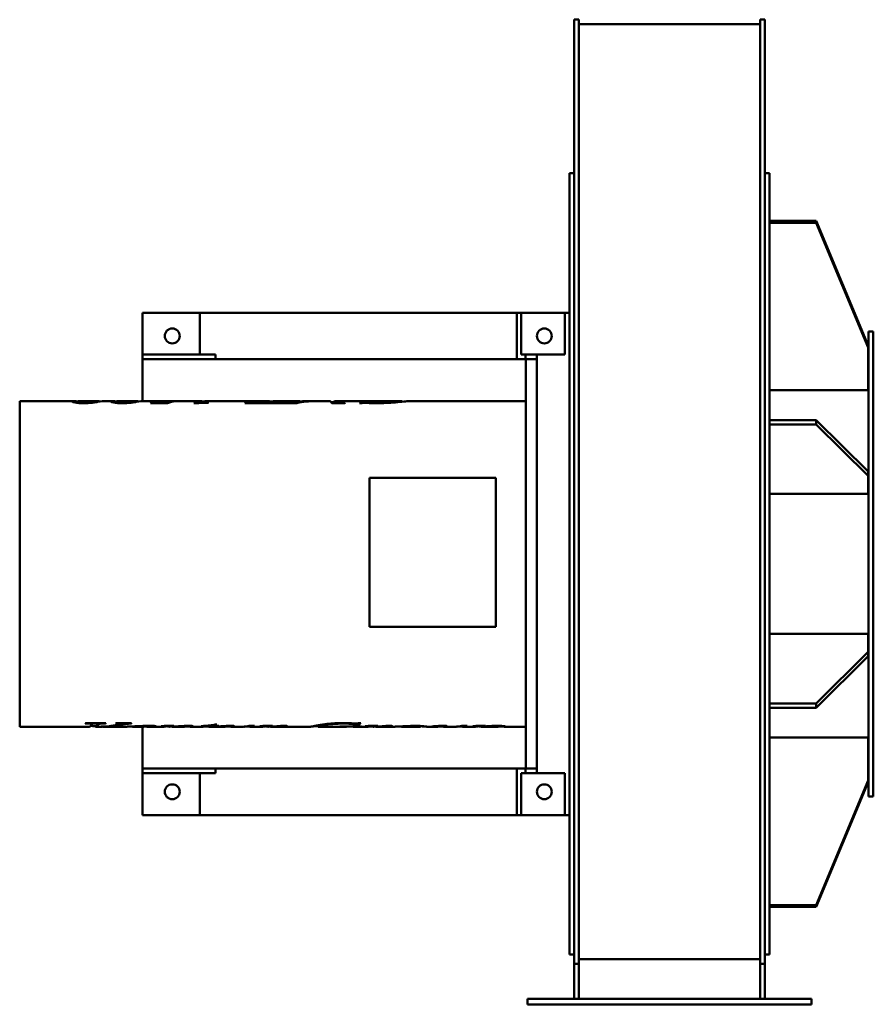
# Model space of a CAD drawing. Header units: millimetres. Extents: x 591 to 1509, y 213 to 1272.
import ezdxf

# ---------------------------------------------------------------- set-up
doc = ezdxf.new("R2010")
doc.units = ezdxf.units.MM
doc.header["$LTSCALE"] = 5
doc.layers.add('Widoczne (ISO)', color=7, linetype='Continuous', lineweight=50)

msp = doc.modelspace()

# ---------------------------------------------------------------- linework, layer by layer
at = {"layer": 'Widoczne (ISO)'}
for p, q in [((1187.2, 1271.8), (1187.2, 1209.7)), ((1187.2, 1271.8), (1192.2, 1271.8)), ((1192.2, 1209.7), (1192.2, 1271.8)), ((1387.2, 1271.8), (1387.2, 1209.7)), ((1387.2, 1271.8), (1392.2, 1271.8)), ((1392.2, 1209.7), (1392.2, 1271.8)), ((1192.2, 1266.8), (1387.2, 1266.8)), ((1187.2, 1209.7), (1187.2, 258.6)), ((1192.2, 258.6), (1192.2, 1209.7)), ((1387.2, 1209.7), (1387.2, 258.6)), ((1392.2, 258.6), (1392.2, 1209.7)), ((1182.2, 266.7), (1182.2, 1106.8)), ((1187.2, 1106.8), (1182.2, 1106.8)), ((1397.2, 1106.8), (1392.2, 1106.8)), ((1397.2, 266.7), (1397.2, 1106.8)), ((1447.2, 1055.4), (1397.2, 1055.4)), ((1397.2, 1053.5), (1447.2, 1053.5)), ((1503.2, 921.4), (1447.2, 1055.4)), ((1447.2, 1055.4), (1447.2, 1053.5)), ((1447.2, 1053.5), (1503.2, 919.5)), ((784.8, 956.7), (723.2, 956.7)), ((723.2, 956.7), (723.2, 911.7)), ((1125.7, 956.7), (784.8, 956.7)), ((784.8, 911.7), (784.8, 956.7)), ((1125.7, 916.7), (1125.7, 956.7)), ((1125.7, 956.7), (1130.4, 956.7)), ((1130.4, 916.7), (1130.4, 956.7)), ((1177.2, 956.7), (1130.4, 956.7)), ((1177.2, 911.7), (1177.2, 956.7)), ((1177.2, 956.7), (1182.2, 956.7)), ((1503.7, 936.7), (1503.7, 436.7)), ((1503.7, 936.7), (1508.7, 936.7)), ((1508.7, 936.7), (1508.7, 436.7)), ((1503.2, 921.4), (1503.2, 919.5)), ((801.6, 911.7), (723.2, 911.7)), ((723.2, 906.7), (723.2, 911.7)), ((801.6, 911.7), (801.6, 906.7)), ((1125.7, 916.7), (1125.7, 906.7)), ((1130.4, 916.7), (1130.4, 911.7)), ((1135, 911.7), (1130.4, 911.7)), ((1135, 911.7), (1135, 906.7)), ((1135, 911.7), (1135, 911.7)), ((1147.2, 911.7), (1135, 911.7)), ((1147.2, 911.7), (1147.2, 906.7)), ((1177.2, 911.7), (1147.2, 911.7)), ((1503.2, 919.5), (1503.2, 873.3)), ((980.2, 906.7), (723.2, 906.7)), ((723.2, 906.7), (723.2, 861.7)), ((1125.7, 906.7), (980.2, 906.7)), ((1135, 906.7), (1125.7, 906.7)), ((1135, 906.7), (1135, 906.7)), ((1135, 906.7), (1147.2, 906.7)), ((1135.3, 906.7), (1135.3, 466.7)), ((1147.2, 906.7), (1147.2, 466.7)), ((1503.7, 889.7), (1503.2, 889.7)), ((1503.2, 873.3), (1397.2, 873.3)), ((591.3, 861.7), (591.3, 511.7)), ((591.3, 861.7), (648.5, 861.7)), ((648.5, 860.7), (653.4, 860.7)), ((653.4, 859.9), (653.4, 860.9)), ((656, 861.7), (674.8, 861.7)), ((682.4, 861.7), (690.1, 861.7)), ((690.1, 860.7), (695, 860.7)), ((695, 859.9), (695, 860.9)), ((697.5, 861.7), (716.4, 861.7)), ((723.9, 861.7), (737.5, 861.7)), ((750.1, 859.6), (731.7, 859.6)), ((733.6, 860.5), (750.2, 860.5)), ((733.6, 859.6), (733.6, 860.5)), ((743.1, 861.5), (743.1, 861.6)), ((744.8, 861.7), (786.7, 861.7)), ((750.2, 859.6), (750.2, 860.5)), ((753.2, 860.6), (753.2, 861.2)), ((780.4, 859.4), (778.4, 859.4)), ((786.7, 860.7), (787.6, 860.7)), ((787.4, 859.7), (787.4, 860.5)), ((793, 861.7), (858.6, 861.7)), ((793.5, 860), (793.5, 860.2)), ((875.4, 859.6), (833.2, 859.6)), ((837.7, 861.3), (839.2, 861.3)), ((837.7, 860.3), (837.7, 861.3)), ((837.7, 860.3), (838.4, 860.3)), ((838.4, 859.8), (838.4, 860.8)), ((847.2, 860.1), (851.7, 860.1)), ((851.7, 859.6), (851.7, 860.1)), ((858.6, 860.7), (860.3, 860.7)), ((858.7, 860.1), (861.9, 860.1)), ((858.7, 859.6), (858.7, 860.1)), ((865.7, 861.7), (890.8, 861.7)), ((876, 859.8), (876, 859.6)), ((889, 859.6), (876, 859.6)), ((877.8, 861.3), (879.3, 861.3)), ((877.8, 860.8), (877.8, 861.3)), ((881.1, 859.6), (881.1, 859.9)), ((886, 860), (886, 861)), ((890.8, 860.7), (893, 860.7)), ((893, 860.4), (893, 860.9)), ((898, 861.7), (905.6, 861.7)), ((909.1, 861.7), (923.6, 861.7)), ((925.8, 860.7), (930.5, 860.7)), ((940.8, 859.6), (926.9, 859.6)), ((930.5, 861.7), (937.6, 861.7)), ((932.6, 859.9), (932.6, 860.9)), ((934.1, 859.6), (934.1, 860.3)), ((940.7, 861.7), (956, 861.7)), ((978.8, 861.7), (955.9, 861.7)), ((957.9, 859.4), (956.4, 859.4)), ((960.5, 861.4), (962, 861.4)), ((960.5, 860.4), (960.5, 861.4)), ((960.5, 860.4), (961.6, 860.4)), ((961.6, 860), (961.6, 861)), ((978.8, 861.7), (1001.6, 861.7)), ((1002.2, 861), (1002.2, 861.6)), ((1009.8, 861.7), (1135.3, 861.7)), ((1447.2, 841.4), (1397.2, 841.4)), ((1397.2, 836.7), (1447.2, 836.7)), ((1503.2, 785.9), (1447.2, 841.4)), ((1447.2, 841.4), (1447.2, 836.7)), ((1447.2, 836.7), (1503.2, 781.3)), ((1503.2, 785.9), (1503.2, 781.3)), ((1103.1, 779.2), (967.3, 779.2)), ((967.3, 619.2), (967.3, 779.2)), ((1103.1, 619.2), (1103.1, 779.2)), ((1503.2, 781.3), (1503.2, 762.1)), ((1503.2, 762.1), (1397.2, 762.1)), ((1103.1, 619.2), (967.3, 619.2)), ((1397.2, 611.4), (1503.2, 611.4)), ((1503.2, 611.4), (1503.2, 592.2)), ((1503.2, 592.2), (1447.2, 536.8)), ((1447.2, 532.1), (1503.2, 587.6)), ((1503.2, 592.2), (1503.2, 587.6)), ((1447.2, 536.8), (1397.2, 536.8)), ((1397.2, 532.1), (1447.2, 532.1)), ((1447.2, 536.8), (1447.2, 532.1)), ((591.3, 511.7), (666, 511.7)), ((663.2, 515.1), (661.7, 515.1)), ((662.1, 515.4), (683.8, 515.4)), ((667.8, 512.7), (673, 512.7)), ((668.8, 515.3), (668.8, 514.3)), ((672.3, 512.7), (672.3, 511.9)), ((673, 511.7), (677.3, 511.7)), ((676.4, 515.4), (676.4, 514.5)), ((680.5, 511.7), (706.3, 511.7)), ((683.4, 515.4), (683.4, 515.1)), ((694.9, 515.4), (711.4, 515.4)), ((698.8, 515.4), (698.8, 514.6)), ((707.8, 515.4), (707.8, 514.9)), ((711, 515.4), (711, 515.1)), ((711.3, 511.9), (711.3, 511.9)), ((711.5, 512), (711.5, 511.8)), ((711.8, 512), (711.8, 511.8)), ((712.4, 511.7), (720.9, 511.7)), ((723.2, 511.7), (723.2, 466.7)), ((727.8, 511.7), (746.1, 511.7)), ((732.1, 512.6), (732.1, 512.1)), ((743.5, 512.4), (743.5, 512.3)), ((749.1, 512.5), (749.1, 512.1)), ((751.9, 512.5), (751.9, 511.7)), ((752.1, 511.7), (752.5, 511.7)), ((755.2, 511.7), (768, 511.7)), ((771.1, 512.6), (771.1, 512.1)), ((774.4, 511.7), (788.2, 511.7)), ((792.4, 512.3), (786.2, 512.3)), ((791.5, 512.1), (791.5, 512)), ((792.4, 512.7), (792.4, 512.3)), ((793.6, 512.7), (794.6, 512.7)), ((794.6, 511.7), (811.6, 511.7)), ((799.7, 513.3), (798.9, 513.3)), ((798.9, 513.3), (798.9, 512.3)), ((804.6, 512.3), (798.9, 512.3)), ((799.7, 513.5), (799.7, 512.5)), ((799.7, 512.5), (805.3, 512.5)), ((801.2, 513.9), (803, 513.9)), ((804.6, 512.5), (804.6, 512.3)), ((807.3, 512.1), (807.3, 511.9)), ((815.2, 512.6), (815.2, 512.1)), ((818.1, 511.7), (831.3, 511.7)), ((832.8, 511.8), (832.8, 511.7)), ((837.5, 512.5), (843.7, 512.5)), ((838.7, 511.7), (852.4, 511.7)), ((849.8, 512.4), (849.8, 512.3)), ((854.8, 512.5), (854.8, 512.3)), ((855.4, 512.5), (855.4, 512.2)), ((856.3, 512.5), (856.3, 512)), ((857.5, 512.5), (857.5, 511.8)), ((858.1, 511.7), (858.8, 511.7)), ((860.9, 511.7), (904.1, 511.7)), ((866.6, 512.1), (866.6, 511.9)), ((872.2, 512.5), (872.2, 512)), ((877.4, 512.6), (877.4, 512)), ((908.6, 512.7), (912.2, 512.7)), ((912.2, 512.8), (912.2, 511.8)), ((912.2, 511.7), (942.4, 511.7)), ((936.3, 511.9), (935.2, 511.9)), ((935.7, 512), (958.5, 512)), ((941.9, 512), (941.9, 511.8)), ((942.9, 512), (942.9, 511.8)), ((949.7, 511.7), (965.5, 511.7)), ((953.9, 512.9), (952.5, 512.9)), ((952.8, 514.4), (952.8, 513.4)), ((953.9, 513.8), (952.8, 513.8)), ((953.9, 513.8), (953.9, 512.9)), ((956.6, 515.6), (958, 515.6)), ((958.1, 512), (958.1, 511.9)), ((962.9, 512.4), (962.9, 512.3)), ((967.9, 512.5), (967.9, 512.3)), ((968.5, 512.5), (968.5, 512.2)), ((969.4, 512.5), (969.4, 512)), ((970.6, 512.5), (970.6, 511.8)), ((971.2, 511.7), (971.9, 511.7)), ((974, 511.7), (994.4, 511.7)), ((979.7, 512.1), (979.7, 511.9)), ((985.3, 512.5), (985.3, 512)), ((990.5, 512.6), (990.5, 512)), ((1001.5, 511.7), (1021.4, 511.7)), ((1022.4, 512.5), (1022.4, 511.9)), ((1028.5, 511.7), (1040.2, 511.7)), ((1035.9, 512.1), (1035.9, 511.9)), ((1043.8, 512.6), (1043.8, 512.1)), ((1046.7, 511.7), (1059.9, 511.7)), ((1061.3, 511.8), (1061.3, 511.7)), ((1066.1, 512.5), (1072.3, 512.5)), ((1067.3, 511.7), (1080.9, 511.7)), ((1078.2, 512.4), (1078.2, 512.3)), ((1084, 512.5), (1084, 512.1)), ((1087.2, 511.7), (1105.3, 511.7)), ((1089.3, 512.6), (1089.3, 511.9)), ((1106.4, 512.6), (1106.4, 511.9)), ((1111.9, 511.7), (1135.3, 511.7)), ((1397.2, 500.2), (1503.2, 500.2)), ((1503.2, 500.2), (1503.2, 454)), ((1503.7, 483.7), (1503.2, 483.7)), ((980.2, 466.7), (723.2, 466.7)), ((723.2, 466.7), (723.2, 461.7)), ((801.6, 461.7), (801.6, 466.7)), ((1125.7, 466.7), (980.2, 466.7)), ((1135, 466.7), (1125.7, 466.7)), ((1125.7, 456.7), (1125.7, 466.7)), ((1135, 466.7), (1135, 466.7)), ((1135, 466.7), (1135, 461.7)), ((1147.2, 466.7), (1135, 466.7)), ((1147.2, 466.7), (1147.2, 461.7)), ((801.6, 461.7), (723.2, 461.7)), ((723.2, 416.7), (723.2, 461.7)), ((784.8, 416.7), (784.8, 461.7)), ((1125.7, 456.7), (1125.7, 416.7)), ((1130.4, 461.7), (1130.4, 456.7)), ((1135, 461.7), (1130.4, 461.7)), ((1130.4, 416.7), (1130.4, 456.7)), ((1135, 461.7), (1135, 461.7)), ((1135, 461.7), (1147.2, 461.7)), ((1147.2, 461.7), (1177.2, 461.7)), ((1177.2, 416.7), (1177.2, 461.7)), ((1503.2, 454), (1447.2, 320)), ((1447.2, 318.1), (1503.2, 452.1)), ((1503.2, 454), (1503.2, 452.1)), ((1503.7, 436.7), (1508.7, 436.7)), ((784.8, 416.7), (723.2, 416.7)), ((784.8, 416.7), (1125.7, 416.7)), ((1125.7, 416.7), (1130.4, 416.7)), ((1177.2, 416.7), (1130.4, 416.7)), ((1182.2, 416.7), (1177.2, 416.7)), ((1447.2, 320), (1397.2, 320)), ((1397.2, 318.1), (1447.2, 318.1)), ((1447.2, 320), (1447.2, 318.1)), ((1187.2, 266.7), (1182.2, 266.7)), ((1397.2, 266.7), (1392.2, 266.7)), ((1187.2, 258.6), (1187.2, 256.7)), ((1187.2, 256.7), (1187.2, 246.8)), ((1187.2, 256.7), (1192.2, 256.7)), ((1192.2, 261.7), (1387.2, 261.7)), ((1192.2, 256.7), (1192.2, 258.6)), ((1192.2, 246.8), (1192.2, 256.7)), ((1387.2, 258.6), (1387.2, 256.7)), ((1387.2, 256.7), (1387.2, 246.8)), ((1387.2, 256.7), (1392.2, 256.7)), ((1392.2, 256.7), (1392.2, 258.6)), ((1392.2, 246.8), (1392.2, 256.7)), ((1187.2, 219.2), (1187.2, 246.8)), ((1192.2, 219.2), (1192.2, 246.8)), ((1387.2, 219.2), (1387.2, 246.8)), ((1392.2, 219.2), (1392.2, 246.8)), ((1137.2, 219.2), (1142.2, 219.2)), ((1137.2, 219.2), (1137.2, 213.2)), ((1142.2, 213.2), (1137.2, 213.2)), ((1437.2, 219.2), (1142.2, 219.2)), ((1437.2, 213.2), (1142.2, 213.2)), ((1437.2, 219.2), (1442.2, 219.2)), ((1442.2, 213.2), (1437.2, 213.2)), ((1442.2, 213.2), (1442.2, 219.2))]:
    msp.add_line(p, q, dxfattribs=at)
for centre in [(755.2, 931.8), (1155.2, 931.8), (755.2, 441.7), (1155.2, 441.7)]:
    msp.add_circle(centre, 8, dxfattribs=at)
for points, knots in [([(647.4, 861.4), (647.4, 861.8), (648.3, 861.8), (650, 861.7), (651, 861.6), (652.2, 861.4), (653.6, 861.2)], [0, 0, 0, 0, 1, 1, 1, 1.551401, 1.551401, 1.551401, 1.551401]), ([(659.7, 859.4), (656.2, 859.4), (653.3, 859.7), (650.9, 860.1), (648.6, 860.5), (647.4, 861.1), (647.4, 861.4)], [0, 0, 0, 0, 1, 1, 1, 2, 2, 2, 2]), ([(653.4, 860.9), (653.4, 860.5), (654.1, 860.3), (655.3, 860.1), (656.5, 859.9), (658, 859.7), (659.6, 859.7)], [0, 0, 0, 0, 1, 1, 1, 2, 2, 2, 2]), ([(659.6, 859.7), (661.2, 859.7), (662.7, 859.8), (664.4, 860), (666, 860.2), (667.6, 860.5), (669.4, 860.9), (671.1, 861.3), (672.7, 861.7), (674.3, 861.7)], [0, 0, 0, 0, 1, 1, 1, 2, 2, 2, 3, 3, 3, 3]), ([(688.9, 861.4), (688.9, 861.8), (689.8, 861.8), (691.6, 861.7), (692.5, 861.6), (693.7, 861.4), (695.1, 861.2)], [0, 0, 0, 0, 1, 1, 1, 1.551401, 1.551401, 1.551401, 1.551401]), ([(701.3, 859.4), (697.8, 859.4), (694.9, 859.7), (692.5, 860.1), (690.1, 860.5), (688.9, 861.1), (688.9, 861.4)], [0, 0, 0, 0, 1, 1, 1, 2, 2, 2, 2]), ([(695, 860.9), (695, 860.5), (695.6, 860.3), (696.8, 860.1), (698.1, 859.9), (699.5, 859.7), (701.2, 859.7)], [0, 0, 0, 0, 1, 1, 1, 2, 2, 2, 2]), ([(701.2, 859.7), (702.7, 859.7), (704.3, 859.8), (705.9, 860), (707.5, 860.2), (709.2, 860.5), (710.9, 860.9), (712.7, 861.3), (714.3, 861.7), (715.9, 861.7)], [0, 0, 0, 0, 1, 1, 1, 2, 2, 2, 3, 3, 3, 3]), ([(743.1, 861.6), (743.1, 861.7), (743.8, 861.8), (745.2, 861.7), (746.5, 861.7), (748.3, 861.7), (750.4, 861.7), (752.5, 861.6), (755.3, 861.6), (758.8, 861.6)], [0, 0, 0, 0, 1, 1, 1, 2, 2, 2, 3, 3, 3, 3]), ([(787.4, 860.5), (787.4, 860.4), (787.6, 860.3), (788.2, 860.2), (788.7, 860.2), (789.4, 860.1), (790.3, 860.1)], [0, 0, 0, 0, 1, 1, 1, 2, 2, 2, 2]), ([(861.9, 860.1), (865.2, 860.1), (867.8, 860.1), (869.9, 860.2), (871.9, 860.3), (873.5, 860.5), (874.8, 860.7), (876, 860.8), (877, 861.1), (877.8, 861.3)], [0, 0, 0, 0, 1, 1, 1, 2, 2, 2, 3, 3, 3, 3]), ([(874.1, 859.6), (874.4, 859.6), (874.6, 859.6), (874.8, 859.7), (875.2, 859.7), (875.5, 859.8), (875.9, 859.8)], [1.8412998, 1.8412998, 1.8412998, 1.8412998, 2, 2, 2, 2.3100934, 2.3100934, 2.3100934, 2.3100934]), ([(881.1, 859.9), (882, 860), (882.8, 860.1), (883.6, 860.2), (884.3, 860.4), (885.2, 860.7), (886, 861)], [0, 0, 0, 0, 1, 1, 1, 2, 2, 2, 2]), ([(934.1, 860.3), (935, 860.1), (935.9, 860), (936.7, 860), (937.5, 859.9), (939, 859.9), (941.2, 859.8)], [0, 0, 0, 0, 1, 1, 1, 2, 2, 2, 2]), ([(961.4, 859.8), (960.8, 859.8), (960.2, 859.8), (959.7, 859.7), (959.2, 859.7), (958.6, 859.6), (957.9, 859.4)], [0, 0, 0, 0, 1, 1, 1, 2, 2, 2, 2]), ([(961.6, 861), (961.6, 860.8), (962.8, 860.5), (965.2, 860.2), (967.5, 860), (970.8, 859.8), (974.9, 859.8)], [0, 0, 0, 0, 1, 1, 1, 2, 2, 2, 2]), ([(1009.8, 861.7), (1009.3, 861.7), (1008.5, 861.7), (1007.4, 861.6), (1005.4, 861.4), (1002.9, 861.1), (999.9, 860.8), (996.9, 860.5), (993.7, 860.2), (990.2, 859.9)], [0.443876, 0.443876, 0.443876, 0.443876, 1, 1, 1, 2, 2, 2, 3, 3, 3, 3]), ([(668.8, 514.3), (668.8, 514.5), (668.3, 514.7), (667.4, 514.9), (666.5, 515), (665.1, 515.1), (663.2, 515.1)], [0, 0, 0, 0, 1, 1, 1, 2, 2, 2, 2]), ([(683.4, 515.1), (681, 515.1), (679.4, 515), (678.5, 515), (677.7, 514.9), (677, 514.7), (676.4, 514.5)], [0, 0, 0, 0, 1, 1, 1, 2, 2, 2, 2]), ([(698.8, 514.6), (698.8, 514.7), (698.5, 514.8), (697.9, 514.9), (697.3, 515), (696.1, 515.1), (694.4, 515.1)], [0, 0, 0, 0, 1, 1, 1, 2, 2, 2, 2]), ([(707.8, 514.9), (706.3, 514.8), (704.9, 514.6), (703.4, 514.4), (701.9, 514.1), (699.6, 513.6), (696.4, 513.1)], [0, 0, 0, 0, 1, 1, 1, 2, 2, 2, 2]), ([(703.6, 515.4), (703.6, 515.4), (703.5, 515.4), (703.4, 515.3), (702.3, 515.2), (700.8, 514.9), (698.8, 514.5)], [0.9463918, 0.9463918, 0.9463918, 0.9463918, 1, 1, 1, 1.7297702, 1.7297702, 1.7297702, 1.7297702]), ([(706.3, 511.7), (706.9, 511.7), (707.6, 511.8), (708.4, 511.8), (710.9, 511.9), (714, 512.1), (717.8, 512.3), (721.5, 512.5), (725.4, 512.6), (729.4, 512.6)], [0.670473, 0.670473, 0.670473, 0.670473, 1, 1, 1, 2, 2, 2, 3, 3, 3, 3]), ([(727.8, 512.4), (725, 512.4), (722, 512.3), (718.8, 512.1), (715.6, 511.9), (713.3, 511.7), (711.8, 511.8)], [0, 0, 0, 0, 1, 1, 1, 2, 2, 2, 2]), ([(721.8, 511.7), (725.2, 511.7), (727.8, 511.8), (729.5, 511.8), (731.2, 511.9), (732.1, 512), (732.1, 512.1)], [0, 0, 0, 0, 1, 1, 1, 2, 2, 2, 2]), ([(732.1, 512.1), (732.1, 512.2), (731.7, 512.3), (731, 512.3), (730.2, 512.4), (729.2, 512.4), (727.8, 512.4)], [0, 0, 0, 0, 1, 1, 1, 2, 2, 2, 2]), ([(729.4, 512.6), (732.2, 512.6), (734.4, 512.6), (735.7, 512.5), (737.1, 512.3), (737.8, 512.2), (737.8, 512.1)], [0, 0, 0, 0, 1, 1, 1, 2, 2, 2, 2]), ([(749.1, 512.1), (749.1, 512.2), (748.9, 512.2), (748.4, 512.2), (747.9, 512.3), (747.4, 512.3), (746.7, 512.3)], [0, 0, 0, 0, 1, 1, 1, 2, 2, 2, 2]), ([(752.5, 511.7), (757.6, 511.7), (761.5, 512.1), (764.3, 512.3), (767.2, 512.5), (769.9, 512.6), (772.6, 512.6)], [0.037632, 0.037632, 0.037632, 0.037632, 1, 1, 1, 2, 2, 2, 2]), ([(766.2, 512.1), (764, 512.1), (761.8, 511.9), (759.4, 511.8), (757.7, 511.8), (755.8, 511.7), (753.9, 511.8)], [0, 0, 0, 0, 1, 1, 1, 1.753854, 1.753854, 1.753854, 1.753854]), ([(771.1, 512.1), (771.1, 512.1), (770.9, 512.1), (770.5, 512.2), (770.1, 512.2), (769.7, 512.2), (769.1, 512.2)], [0, 0, 0, 0, 1, 1, 1, 2, 2, 2, 2]), ([(772.6, 512.6), (774, 512.6), (775.2, 512.6), (776.2, 512.5), (777.1, 512.4), (777.6, 512.3), (777.6, 512.2)], [0, 0, 0, 0, 1, 1, 1, 2, 2, 2, 2]), ([(786.6, 512.4), (789.6, 512.5), (792.1, 512.6), (794.2, 512.8), (796.2, 513), (798.6, 513.3), (801.2, 513.9)], [0, 0, 0, 0, 1, 1, 1, 2, 2, 2, 2]), ([(813.9, 512.2), (813.2, 512.2), (812.6, 512.2), (811.9, 512.2), (811.2, 512.2), (809.7, 512), (807.3, 511.9)], [0, 0, 0, 0, 1, 1, 1, 2, 2, 2, 2]), ([(815.2, 512.1), (815.2, 512.2), (815.1, 512.2), (814.8, 512.2), (814.6, 512.2), (814.3, 512.2), (813.9, 512.2)], [0, 0, 0, 0, 1, 1, 1, 2, 2, 2, 2]), ([(818.2, 512.6), (819.3, 512.6), (820.2, 512.6), (820.9, 512.5), (821.6, 512.4), (821.9, 512.4), (821.9, 512.3)], [0, 0, 0, 0, 1, 1, 1, 2, 2, 2, 2]), ([(831.3, 511.7), (831.3, 511.7), (831.4, 511.7), (831.5, 511.7), (833.1, 511.8), (834.8, 511.8), (836.6, 512.2)], [2.963983, 2.963983, 2.963983, 2.963983, 3, 3, 3, 4, 4, 4, 4]), ([(874.6, 511.9), (874, 511.9), (873.4, 511.9), (873, 511.9), (872.6, 512), (872.3, 512), (872.2, 512)], [0, 0, 0, 0, 1, 1, 1, 2, 2, 2, 2]), ([(875.9, 512.6), (876.8, 512.6), (877.5, 512.6), (878, 512.5), (878.5, 512.5), (878.8, 512.4), (878.8, 512.3)], [0, 0, 0, 0, 1, 1, 1, 2, 2, 2, 2]), ([(904, 511.8), (904, 511.8), (905, 512.1), (907, 512.4), (909, 512.8), (911.5, 513.3), (914.5, 513.8), (917.5, 514.2), (920.7, 514.6), (924.2, 514.9)], [0, 0, 0, 0, 1, 1, 1, 2, 2, 2, 3, 3, 3, 3]), ([(912.2, 512.4), (909.8, 512.3), (907.9, 512.1), (906.6, 512), (904.9, 511.8), (904, 511.7), (904, 511.8)], [1.235245, 1.235245, 1.235245, 1.235245, 2, 2, 2, 3, 3, 3, 3]), ([(952.8, 513.4), (952.8, 513.8), (951.6, 514.2), (949.3, 514.5), (946.9, 514.9), (943.6, 515.1), (939.5, 515.1)], [0, 0, 0, 0, 1, 1, 1, 2, 2, 2, 2]), ([(958.1, 511.9), (956, 511.9), (954.5, 511.9), (953.5, 511.9), (952.6, 511.8), (951.8, 511.8), (951.1, 511.8)], [0, 0, 0, 0, 1, 1, 1, 2, 2, 2, 2]), ([(953, 515.1), (953.7, 515.1), (954.2, 515.1), (954.7, 515.2), (955.2, 515.2), (955.8, 515.4), (956.6, 515.6)], [0, 0, 0, 0, 1, 1, 1, 2, 2, 2, 2]), ([(987.7, 511.9), (987.1, 511.9), (986.5, 511.9), (986.1, 511.9), (985.7, 512), (985.4, 512), (985.3, 512)], [0, 0, 0, 0, 1, 1, 1, 2, 2, 2, 2]), ([(989, 512.6), (989.9, 512.6), (990.6, 512.6), (991.1, 512.5), (991.6, 512.5), (991.9, 512.4), (991.9, 512.3)], [0, 0, 0, 0, 1, 1, 1, 2, 2, 2, 2]), ([(994.4, 511.7), (994.9, 511.7), (995.6, 511.8), (996.5, 511.8), (998.8, 511.9), (1001.8, 512.1), (1005.6, 512.3), (1009.5, 512.5), (1013.2, 512.6), (1016.7, 512.6)], [0.625205, 0.625205, 0.625205, 0.625205, 1, 1, 1, 2, 2, 2, 3, 3, 3, 3]), ([(1015.7, 512.4), (1011.8, 512.4), (1008.1, 512.1), (1004.7, 511.9), (1001.6, 511.7), (999.9, 511.7), (999.7, 512)], [0, 0, 0, 0, 1, 1, 1, 1.934074, 1.934074, 1.934074, 1.934074]), ([(1022.4, 511.9), (1022.4, 512), (1021.8, 512.2), (1020.5, 512.3), (1019.3, 512.4), (1017.7, 512.4), (1015.7, 512.4)], [0, 0, 0, 0, 1, 1, 1, 2, 2, 2, 2]), ([(1016.7, 512.6), (1020.3, 512.6), (1023.3, 512.5), (1025.6, 512.3), (1027.9, 512.1), (1029, 511.9), (1029, 511.8)], [0, 0, 0, 0, 1, 1, 1, 2, 2, 2, 2]), ([(1029, 511.8), (1029, 511.7), (1028, 511.7), (1025.8, 511.9), (1024.8, 512), (1023.7, 512.1), (1022.4, 512.2)], [0, 0, 0, 0, 1, 1, 1, 1.44928, 1.44928, 1.44928, 1.44928]), ([(1042.5, 512.2), (1041.8, 512.2), (1041.1, 512.2), (1040.5, 512.2), (1039.8, 512.2), (1038.3, 512), (1035.9, 511.9)], [0, 0, 0, 0, 1, 1, 1, 2, 2, 2, 2]), ([(1043.8, 512.1), (1043.8, 512.2), (1043.7, 512.2), (1043.4, 512.2), (1043.1, 512.2), (1042.8, 512.2), (1042.5, 512.2)], [0, 0, 0, 0, 1, 1, 1, 2, 2, 2, 2]), ([(1046.8, 512.6), (1047.9, 512.6), (1048.8, 512.6), (1049.5, 512.5), (1050.2, 512.4), (1050.5, 512.4), (1050.5, 512.3)], [0, 0, 0, 0, 1, 1, 1, 2, 2, 2, 2]), ([(1059.9, 511.7), (1059.9, 511.7), (1060, 511.7), (1060, 511.7), (1061.7, 511.8), (1063.4, 511.8), (1065.2, 512.2)], [2.963983, 2.963983, 2.963983, 2.963983, 3, 3, 3, 4, 4, 4, 4]), ([(1084, 512.1), (1084, 512.2), (1083.8, 512.2), (1083.4, 512.3), (1083, 512.3), (1082.3, 512.3), (1081.5, 512.3)], [0, 0, 0, 0, 1, 1, 1, 2, 2, 2, 2]), ([(1101.3, 512.3), (1098.4, 512.3), (1095.4, 512.1), (1092.5, 512), (1089.6, 511.8), (1087.5, 511.7), (1086.2, 511.8)], [0, 0, 0, 0, 1, 1, 1, 2, 2, 2, 2]), ([(1089.3, 511.9), (1092.3, 512.1), (1094.9, 512.3), (1097.2, 512.4), (1099.5, 512.5), (1101.9, 512.6), (1104.3, 512.6)], [0, 0, 0, 0, 1, 1, 1, 2, 2, 2, 2]), ([(1106.4, 511.9), (1106.4, 512), (1105.9, 512.1), (1104.9, 512.2), (1103.9, 512.3), (1102.7, 512.3), (1101.3, 512.3)], [0, 0, 0, 0, 1, 1, 1, 2, 2, 2, 2]), ([(1104.3, 512.6), (1106.7, 512.6), (1108.7, 512.5), (1110.5, 512.4), (1112.2, 512.2), (1113, 512), (1113, 511.9)], [0, 0, 0, 0, 1, 1, 1, 2, 2, 2, 2])]:
    msp.add_open_spline(points, degree=3, knots=knots, dxfattribs=at)
for points in [[(648.3, 860.7), (648.3, 860.7), (648.4, 860.7), (648.5, 860.7)], [(656, 861.8), (654.3, 861.8), (653.4, 861.3), (653.4, 860.9)], [(653.4, 859.9), (653.4, 859.8), (653.5, 859.8), (653.5, 859.7)], [(669.2, 860), (666.4, 859.6), (663.2, 859.4), (659.7, 859.4)], [(679.9, 861.6), (677.1, 861.2), (673.5, 860.5), (669.2, 860)], [(670.2, 860.1), (671.6, 860.4), (673, 860.7), (674.3, 860.7)], [(674.3, 861.7), (675.9, 861.8), (676.8, 861.6), (677.2, 861.2)], [(674.3, 860.7), (674.4, 860.7), (674.5, 860.7), (674.6, 860.7)], [(682.4, 861.7), (681.8, 861.7), (681, 861.7), (679.9, 861.6)], [(689.8, 860.7), (689.9, 860.7), (690, 860.7), (690.1, 860.7)], [(697.5, 861.8), (695.8, 861.8), (695, 861.3), (695, 860.9)], [(695, 859.9), (695, 859.8), (695, 859.8), (695.1, 859.7)], [(710.8, 860), (707.9, 859.6), (704.8, 859.4), (701.3, 859.4)], [(721.5, 861.6), (718.7, 861.2), (715.1, 860.5), (710.8, 860)], [(711.7, 860.1), (713.2, 860.4), (714.6, 860.7), (715.9, 860.7)], [(715.9, 861.7), (717.4, 861.8), (718.4, 861.6), (718.8, 861.2)], [(715.9, 860.7), (716, 860.7), (716.1, 860.7), (716.1, 860.7)], [(723.9, 861.7), (723.3, 861.7), (722.5, 861.7), (721.5, 861.6)], [(731.7, 859.6), (732.3, 859.9), (733, 860.3), (733.6, 860.5)], [(743, 861.5), (739.9, 861.6), (738.1, 861.8), (737.5, 861.7)], [(753.2, 861.2), (748.8, 861.2), (745.4, 861.3), (743, 861.5)], [(758.8, 861.6), (755.9, 861.3), (753, 860.6), (750.1, 859.6)], [(750.2, 860.5), (751.2, 860.8), (752.2, 861), (753.2, 861.2)], [(753.2, 860.6), (753.3, 860.6), (753.4, 860.6), (753.4, 860.6)], [(778.4, 859.4), (782.2, 861.6), (786, 862.2), (789.8, 861.4)], [(780.4, 859.4), (782.5, 860.3), (784.6, 860.7), (786.7, 860.7)], [(794.1, 860), (789.5, 859.8), (785, 859.6), (780.4, 859.4)], [(787.5, 860.7), (787.4, 860.6), (787.4, 860.6), (787.4, 860.5)], [(788.4, 861), (787.9, 860.9), (787.5, 860.7), (787.5, 860.7)], [(793, 861.7), (791.5, 861.7), (789.9, 861.5), (788.4, 861)], [(790.3, 860.1), (791, 860.1), (792, 860.2), (793.5, 860.2)], [(793.5, 860.2), (793.7, 860.1), (793.9, 860.1), (794.1, 860)], [(833.2, 859.6), (834.7, 860.4), (836.2, 860.9), (837.7, 861.3)], [(835.5, 859.6), (836.2, 859.9), (837, 860.1), (837.7, 860.3)], [(839.2, 861.3), (838.7, 861.1), (838.4, 860.9), (838.4, 860.8)], [(838.4, 860.8), (838.4, 860.6), (839, 860.4), (840.2, 860.2)], [(838.4, 859.8), (838.4, 859.7), (838.5, 859.6), (838.6, 859.6)], [(840.2, 860.2), (841.1, 860.1), (843.5, 860.1), (847.2, 860.1)], [(851.7, 860.1), (855.2, 861.8), (858.7, 862.2), (862.1, 861.3)], [(852.9, 859.6), (854.8, 860.4), (856.7, 860.7), (858.6, 860.7)], [(865.7, 861.7), (863.4, 861.7), (861.1, 861.2), (858.7, 860.1)], [(879.3, 861.3), (878, 860.9), (876.7, 860.4), (875.4, 859.6)], [(876, 859.8), (878.9, 859.9), (880.6, 859.9), (881.1, 859.9)], [(884.9, 859.6), (885.2, 859.7), (885.6, 859.9), (886, 860)], [(886, 861), (888.8, 861.9), (891.6, 862), (894.4, 861.3)], [(886, 860), (887.6, 860.5), (889.2, 860.7), (890.8, 860.7)], [(909.1, 861.7), (902.4, 861.7), (895.7, 861), (889, 859.6)], [(893, 860.9), (897.8, 861.5), (902.6, 861.8), (907.3, 861.7)], [(898, 861.7), (896.3, 861.7), (894.7, 861.5), (893, 860.9)], [(926.9, 859.6), (925.8, 861), (924.7, 861.7), (923.6, 861.7)], [(928.3, 860.7), (929.7, 862), (931.2, 862.1), (932.6, 860.9)], [(930.5, 860.7), (931.2, 860.7), (931.9, 860.5), (932.6, 859.9)], [(932.6, 860.9), (934.8, 861.6), (936.9, 861.9), (939.1, 861.7)], [(932.6, 859.9), (933.2, 860.1), (933.8, 860.3), (934.3, 860.4)], [(940.7, 861.7), (938.5, 861.7), (936.3, 861.3), (934.1, 860.3)], [(941.2, 859.8), (941, 859.7), (940.9, 859.7), (940.8, 859.6)], [(955.9, 861.7), (956, 861.7), (956, 861.7), (956, 861.7)], [(956.4, 859.4), (957.8, 860.3), (959.1, 861), (960.5, 861.4)], [(958.1, 859.5), (958.9, 859.9), (959.7, 860.2), (960.5, 860.4)], [(964.3, 859.7), (963, 859.8), (962, 859.8), (961.4, 859.8)], [(962, 861.4), (961.7, 861.2), (961.6, 861.1), (961.6, 861)], [(961.6, 860), (961.6, 860), (961.7, 859.9), (961.9, 859.8)], [(974.9, 859.4), (971, 859.4), (967.5, 859.5), (964.3, 859.7)], [(974.9, 859.8), (983.5, 859.8), (990.4, 860.5), (995.8, 861.2)], [(990.2, 859.9), (985.3, 859.6), (980.3, 859.4), (974.9, 859.4)], [(978.8, 861.7), (978.8, 861.7), (978.8, 861.7), (978.8, 861.7)], [(995.8, 861.2), (1000.1, 861.7), (1002.2, 861.9), (1002.2, 861.6)], [(661.7, 515.1), (661.8, 515.2), (662, 515.3), (662.1, 515.4)], [(666, 511.7), (666.8, 511.7), (667.6, 512.4), (668.5, 513.6)], [(672.3, 512.1), (670.8, 512.2), (669.2, 512.4), (667.7, 512.6)], [(668.5, 513.6), (668.7, 513.9), (668.8, 514.2), (668.8, 514.3)], [(668.8, 515.3), (668.8, 515.3), (668.8, 515.4), (668.8, 515.4)], [(675.6, 513.7), (674.5, 512.1), (673.4, 511.5), (672.3, 511.9)], [(675.6, 514.7), (674.8, 513.4), (673.9, 512.7), (673, 512.7)], [(676.2, 515.4), (676, 515.2), (675.8, 515), (675.6, 514.7)], [(676.4, 514.5), (676.2, 514.4), (675.9, 514.1), (675.6, 513.7)], [(677.3, 511.7), (682.8, 511.7), (688.3, 512.2), (693.8, 513.2)], [(696.4, 513.1), (690.6, 512.1), (684.7, 511.7), (678.9, 511.8)], [(683.8, 515.4), (683.7, 515.3), (683.5, 515.2), (683.4, 515.1)], [(693.8, 513.2), (696.2, 513.6), (697.6, 514), (698.2, 514.2)], [(694.4, 515.1), (694.6, 515.2), (694.7, 515.3), (694.9, 515.4)], [(698.2, 514.2), (698.6, 514.3), (698.8, 514.4), (698.8, 514.6)], [(711, 515.1), (709.7, 515.1), (708.6, 515), (707.8, 514.9)], [(711.4, 515.4), (711.3, 515.3), (711.1, 515.2), (711, 515.1)], [(711.5, 511.8), (711.4, 511.8), (711.3, 511.9), (711.3, 511.9)], [(711.8, 511.8), (711.7, 511.8), (711.6, 511.8), (711.5, 511.8)], [(720.9, 511.7), (721.2, 511.7), (721.5, 511.7), (721.8, 511.7)], [(724.5, 511.8), (724.4, 511.8), (724.2, 511.8), (724.1, 511.8)], [(735.1, 511.8), (732.7, 511.7), (729.2, 511.7), (724.5, 511.8)], [(737.8, 512.1), (737.8, 512), (736.9, 511.9), (735.1, 511.8)], [(743.2, 512.4), (747.8, 512.5), (752.5, 512.5), (757.1, 512.6)], [(743.5, 512.3), (743.4, 512.3), (743.3, 512.3), (743.2, 512.4)], [(745, 512.3), (744.5, 512.3), (744, 512.3), (743.5, 512.3)], [(746.7, 512.3), (746.4, 512.3), (745.8, 512.3), (745, 512.3)], [(746.1, 511.7), (746.6, 511.7), (747.2, 511.8), (747.8, 511.9)], [(747.8, 511.9), (748.7, 512), (749.1, 512.1), (749.1, 512.1)], [(751.9, 511.8), (750.8, 511.9), (749.9, 512), (749.1, 512.1)], [(757.1, 512.6), (755.4, 512), (753.6, 511.7), (751.9, 511.7)], [(769.1, 512.2), (768.3, 512.2), (767.3, 512.2), (766.2, 512.1)], [(768, 511.7), (768.7, 511.7), (769.4, 511.8), (770.1, 511.9)], [(770.1, 511.9), (770.8, 511.9), (771.1, 512), (771.1, 512.1)], [(776.3, 511.8), (774.5, 511.7), (772.8, 511.7), (771.1, 512)], [(777.6, 512.2), (777.6, 512.1), (777.1, 511.9), (776.3, 511.8)], [(786.2, 512.3), (786.3, 512.3), (786.4, 512.4), (786.6, 512.4)], [(788.2, 511.7), (789.6, 511.7), (791, 511.9), (792.4, 512.3)], [(791.5, 512), (791.4, 512), (791.4, 512.1), (791.3, 512.1)], [(798.9, 512.3), (796.4, 511.7), (794, 511.6), (791.5, 512)], [(798.9, 513.3), (797.4, 512.9), (796, 512.7), (794.6, 512.7)], [(803, 513.9), (801.9, 513.3), (800.8, 512.9), (799.7, 512.5)], [(800.2, 513.7), (800, 513.6), (799.9, 513.6), (799.7, 513.5)], [(805.3, 512.5), (805.1, 512.4), (804.9, 512.4), (804.6, 512.3)], [(806, 512), (808.2, 512.1), (810.6, 512.3), (813, 512.5)], [(807.3, 511.9), (806.9, 511.9), (806.4, 512), (806, 512)], [(811.6, 511.7), (812.3, 511.7), (813, 511.8), (813.7, 511.9)], [(813, 512.5), (814.9, 512.6), (816.7, 512.6), (818.2, 512.6)], [(813.7, 511.9), (814.7, 512), (815.2, 512.1), (815.2, 512.1)], [(815.6, 511.9), (815.3, 511.9), (815, 512), (814.8, 512)], [(820, 511.8), (818.6, 511.7), (817.1, 511.7), (815.6, 511.9)], [(821.9, 512.3), (821.9, 512.1), (821.3, 512), (820, 511.8)], [(832.8, 511.7), (832.6, 511.7), (832.3, 511.7), (832.1, 511.8)], [(836.3, 511.9), (836, 512), (835.8, 512), (835.6, 512)], [(843.7, 512.5), (841.2, 511.8), (838.7, 511.6), (836.3, 511.9)], [(836.6, 512.2), (836.9, 512.3), (837.2, 512.4), (837.5, 512.5)], [(849.3, 512.4), (853.9, 512.5), (858.5, 512.5), (863.1, 512.6)], [(849.8, 512.3), (849.6, 512.3), (849.4, 512.4), (849.3, 512.4)], [(852.8, 512.3), (852.2, 512.3), (851.2, 512.3), (849.8, 512.3)], [(852.4, 511.7), (853, 511.7), (853.5, 511.8), (854.1, 511.9)], [(854.8, 512.3), (854.3, 512.3), (853.6, 512.3), (852.8, 512.3)], [(854.1, 511.9), (855, 512), (855.4, 512.1), (855.4, 512.2)], [(855.4, 512.2), (855.4, 512.2), (855.2, 512.2), (854.8, 512.3)], [(856.3, 512), (855.9, 512), (855.6, 512.1), (855.3, 512.1)], [(857.5, 511.8), (857.1, 511.9), (856.7, 511.9), (856.3, 512)], [(863.1, 512.6), (861.2, 512), (859.4, 511.7), (857.5, 511.8)], [(858.8, 511.7), (863.1, 511.7), (867, 512.1), (870.5, 512.4)], [(866.6, 511.9), (864.5, 511.8), (862.2, 511.7), (859.8, 511.8)], [(869.7, 512.1), (869, 512.1), (868, 512), (866.6, 511.9)], [(871, 512.1), (870.6, 512.1), (870.1, 512.1), (869.7, 512.1)], [(870.5, 512.4), (872.7, 512.5), (874.5, 512.6), (875.9, 512.6)], [(871.8, 512.1), (871.6, 512.1), (871.3, 512.1), (871, 512.1)], [(872.2, 512), (872.1, 512.1), (872, 512.1), (871.8, 512.1)], [(877.4, 512), (876.8, 511.9), (875.8, 511.9), (874.6, 511.9)], [(878.8, 512.3), (878.8, 512.2), (878.3, 512.1), (877.4, 512)], [(918.6, 514.2), (914.3, 513.4), (912.2, 512.8), (912.2, 512.8)], [(918.6, 513.2), (914.3, 512.4), (912.2, 511.8), (912.2, 511.8)], [(912.2, 511.8), (912.2, 511.7), (912.2, 511.7), (912.2, 511.7)], [(939.5, 515.1), (931, 515.1), (924, 514.2), (918.6, 513.2)], [(921.2, 514.6), (920.3, 514.5), (919.5, 514.3), (918.6, 514.2)], [(924.2, 514.9), (929.1, 515.4), (934.2, 515.6), (939.5, 515.6)], [(935.2, 511.9), (935.4, 511.9), (935.5, 511.9), (935.7, 512)], [(941.9, 511.8), (940.7, 511.9), (938.9, 511.9), (936.3, 511.9)], [(939.5, 515.6), (943.4, 515.6), (947, 515.5), (950.2, 515.2)], [(942.9, 511.8), (942.9, 511.8), (942.6, 511.8), (941.9, 511.8)], [(942.4, 511.7), (942.7, 511.7), (942.9, 511.8), (942.9, 511.8)], [(948.9, 511.8), (948.3, 511.8), (947.8, 511.9), (947.2, 512)], [(951.1, 511.8), (950.6, 511.8), (949.9, 511.7), (948.9, 511.8)], [(950.2, 515.2), (951.5, 515.1), (952.4, 515.1), (953, 515.1)], [(952.8, 514.4), (952.8, 514.7), (952.3, 514.9), (951.1, 515.2)], [(952.5, 512.9), (952.7, 513.1), (952.8, 513.3), (952.8, 513.4)], [(956.9, 515.6), (955.9, 514.9), (954.9, 514.3), (953.9, 513.8)], [(958, 515.6), (956.7, 514.4), (955.3, 513.5), (953.9, 512.9)], [(958.5, 512), (958.4, 511.9), (958.2, 511.9), (958.1, 511.9)], [(962.4, 512.4), (967, 512.5), (971.6, 512.5), (976.2, 512.6)], [(962.9, 512.3), (962.7, 512.3), (962.5, 512.4), (962.4, 512.4)], [(965.9, 512.3), (965.3, 512.3), (964.3, 512.3), (962.9, 512.3)], [(965.5, 511.7), (966.1, 511.7), (966.6, 511.8), (967.2, 511.9)], [(967.9, 512.3), (967.4, 512.3), (966.7, 512.3), (965.9, 512.3)], [(967.2, 511.9), (968.1, 512), (968.5, 512.1), (968.5, 512.2)], [(968.5, 512.2), (968.5, 512.2), (968.3, 512.2), (967.9, 512.3)], [(969.4, 512), (969, 512), (968.7, 512.1), (968.4, 512.1)], [(970.6, 511.8), (970.2, 511.9), (969.8, 511.9), (969.4, 512)], [(976.2, 512.6), (974.4, 512), (972.5, 511.7), (970.6, 511.8)], [(971.9, 511.7), (976.2, 511.7), (980.1, 512.1), (983.6, 512.4)], [(979.7, 511.9), (977.6, 511.8), (975.3, 511.7), (972.9, 511.8)], [(982.8, 512.1), (982.1, 512.1), (981.1, 512), (979.7, 511.9)], [(984.1, 512.1), (983.7, 512.1), (983.2, 512.1), (982.8, 512.1)], [(983.6, 512.4), (985.8, 512.5), (987.6, 512.6), (989, 512.6)], [(984.9, 512.1), (984.7, 512.1), (984.4, 512.1), (984.1, 512.1)], [(985.3, 512), (985.2, 512.1), (985.1, 512.1), (984.9, 512.1)], [(990.5, 512), (989.9, 511.9), (988.9, 511.9), (987.7, 511.9)], [(991.9, 512.3), (991.9, 512.2), (991.4, 512.1), (990.5, 512)], [(1021.4, 511.7), (1022.1, 511.7), (1022.4, 511.8), (1022.4, 511.9)], [(1034.6, 512), (1036.8, 512.1), (1039.2, 512.3), (1041.6, 512.5)], [(1035.9, 511.9), (1035.4, 511.9), (1035, 512), (1034.6, 512)], [(1040.2, 511.7), (1040.9, 511.7), (1041.6, 511.8), (1042.3, 511.9)], [(1041.6, 512.5), (1043.5, 512.6), (1045.2, 512.6), (1046.8, 512.6)], [(1042.3, 511.9), (1043.3, 512), (1043.8, 512.1), (1043.8, 512.1)], [(1044.2, 511.9), (1043.9, 511.9), (1043.6, 512), (1043.4, 512)], [(1048.6, 511.8), (1047.1, 511.7), (1045.7, 511.7), (1044.2, 511.9)], [(1050.5, 512.3), (1050.5, 512.1), (1049.9, 512), (1048.6, 511.8)], [(1061.3, 511.7), (1061.1, 511.7), (1060.9, 511.7), (1060.7, 511.8)], [(1064.8, 511.9), (1064.6, 512), (1064.4, 512), (1064.2, 512)], [(1072.3, 512.5), (1069.8, 511.8), (1067.3, 511.6), (1064.8, 511.9)], [(1065.2, 512.2), (1065.5, 512.3), (1065.8, 512.4), (1066.1, 512.5)], [(1078.2, 512.4), (1082.8, 512.5), (1087.4, 512.6), (1092, 512.6)], [(1081.5, 512.3), (1080.7, 512.3), (1079.6, 512.3), (1078.2, 512.3)], [(1080.9, 511.7), (1081.6, 511.7), (1082.4, 511.8), (1083.1, 511.9)], [(1083.1, 511.9), (1083.7, 512), (1084, 512.1), (1084, 512.1)], [(1086.2, 511.8), (1085.4, 511.8), (1084.7, 511.9), (1083.9, 512.1)], [(1092, 512.6), (1091.1, 512.3), (1090.2, 512.1), (1089.3, 511.9)], [(1105.3, 511.7), (1106, 511.7), (1106.4, 511.8), (1106.4, 511.9)], [(1113, 511.9), (1113, 511.7), (1110.8, 511.7), (1106.4, 512)]]:
    msp.add_open_spline(points, degree=3, dxfattribs=at)

doc.saveas('drawing.dxf')
